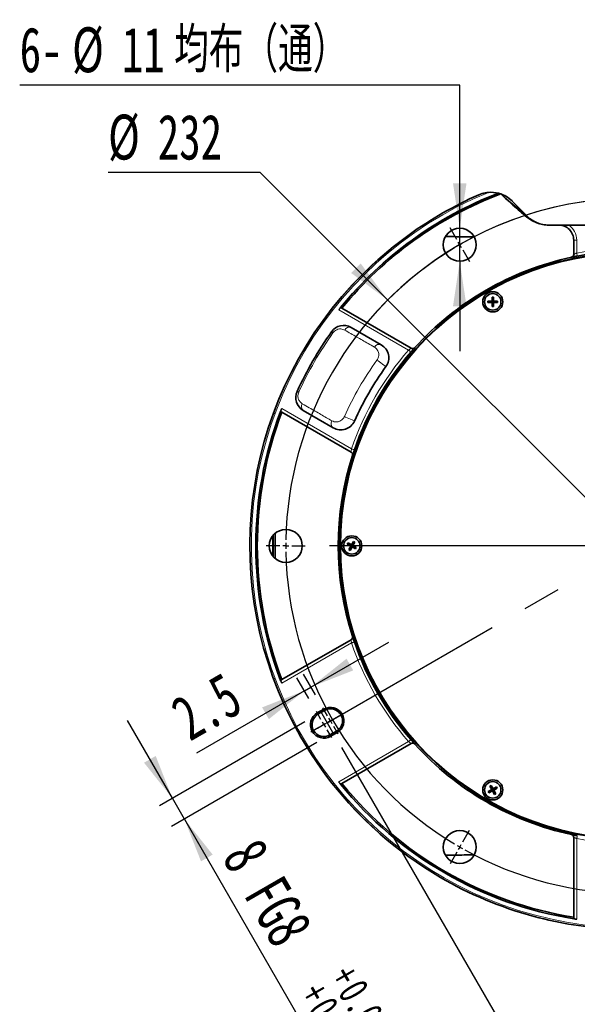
# Model space of a CAD drawing. Header units: millimetres. Extents: x 3 to 614, y 2 to 209.
# Tile 20 of 57: x 120 to 157, y 44 to 110. Entities that reach past the tile are written whole.
import ezdxf

# ---------------------------------------------------------------- set-up
doc = ezdxf.new("R2010")
doc.units = ezdxf.units.MM
doc.linetypes.add('CENTER', pattern=[10.16, 6.35, -1.27, 1.27, -1.27])
doc.linetypes.add('CENTERX2', pattern=[20.32, 12.7, -2.54, 2.54, -2.54])
doc.layers.add('中心线', color=1, linetype='CENTER')
doc.layers.add('尺寸线', color=5, linetype='Continuous')
doc.styles.add('SLDTEXTSTYLE0', font='TXT', dxfattribs={"width": 0.7, "bigfont": 'bigfont'})
doc.styles.add('SLDTEXTSTYLE1', font='TXT', dxfattribs={"width": 0.7})
doc.dimstyles.new('SLDDIMSTYLE10', dxfattribs={"dimtxt": 3, "dimasz": 3, "dimexe": 0, "dimexo": 0.0625, "dimgap": 0.75, "dimtad": 2, "dimdec": 4, "dimlfac": 5, "dimzin": 12, "dimdsep": 46, "dimtxsty": 'SLDTEXTSTYLE1', "dimsah": 1, "dimcen": 0.09, "dimazin": 3, "dimtfac": 1, "dimtofl": 0, "dimtmove": 0, "dimatfit": 3, "dimfxl": 1, "dimfrac": 2, "dimtolj": 1, "dimtzin": 12, "dimarcsym": 0})
doc.dimstyles.new('SLDDIMSTYLE11', dxfattribs={"dimtxt": 3, "dimasz": 3, "dimexe": 0, "dimexo": 0.0625, "dimgap": 0.75, "dimtad": 0, "dimtih": 1, "dimtoh": 1, "dimdec": 3, "dimlfac": 5, "dimrnd": 1e-09, "dimzin": 12, "dimdsep": 46, "dimtxsty": 'SLDTEXTSTYLE1', "dimsah": 1, "dimcen": 0, "dimadec": 0, "dimazin": 3, "dimtfac": 1, "dimtdec": 3, "dimtmove": 0, "dimatfit": 3, "dimfxl": 1, "dimfrac": 2, "dimtolj": 1, "dimtzin": 12, "dimarcsym": 0})
doc.dimstyles.new('SLDDIMSTYLE13', dxfattribs={"dimtxt": 3, "dimasz": 3, "dimexe": 0, "dimexo": 0.0625, "dimgap": 0.75, "dimtad": 2, "dimdec": 3, "dimlfac": 5, "dimrnd": 1e-09, "dimzin": 12, "dimdsep": 46, "dimtxsty": 'SLDTEXTSTYLE1', "dimsah": 1, "dimcen": 0.09, "dimadec": 0, "dimazin": 3, "dimtfac": 1, "dimtdec": 3, "dimtmove": 0, "dimatfit": 0, "dimfxl": 1, "dimfrac": 2, "dimtolj": 1, "dimtzin": 12, "dimarcsym": 0})
doc.dimstyles.new('SLDDIMSTYLE15', dxfattribs={"dimtxt": 3, "dimasz": 3, "dimexe": 0, "dimexo": 0.0625, "dimgap": 0.75, "dimtad": 2, "dimdec": 3, "dimlfac": 5, "dimrnd": 1e-09, "dimzin": 12, "dimdsep": 46, "dimtxsty": 'SLDTEXTSTYLE1', "dimsah": 1, "dimcen": 0.09, "dimadec": 0, "dimazin": 3, "dimtol": 1, "dimtp": 0.03, "dimtm": -0.008, "dimtfac": 1, "dimtdec": 3, "dimtmove": 0, "dimatfit": 0, "dimfxl": 1, "dimfrac": 2, "dimtolj": 1, "dimarcsym": 0})
doc.dimstyles.new('SLDDIMSTYLE4', dxfattribs={"dimtxt": 3, "dimasz": 3, "dimexe": 0, "dimexo": 0.0625, "dimgap": 0.75, "dimtad": 0, "dimtih": 1, "dimtoh": 1, "dimdec": 3, "dimlfac": 5, "dimrnd": 1e-09, "dimzin": 12, "dimdsep": 46, "dimtxsty": 'SLDTEXTSTYLE1', "dimsah": 1, "dimcen": 0, "dimadec": 0, "dimazin": 3, "dimtfac": 1, "dimtdec": 3, "dimtmove": 0, "dimatfit": 3, "dimfxl": 1, "dimfrac": 2, "dimtolj": 1, "dimtzin": 12, "dimarcsym": 0})
doc.dimstyles.new('SLDDIMSTYLE9', dxfattribs={"dimtxt": 3, "dimasz": 3, "dimexe": 0, "dimexo": 0.0625, "dimgap": 0.75, "dimtad": 2, "dimdec": 3, "dimlfac": 5, "dimrnd": 1e-09, "dimzin": 12, "dimdsep": 46, "dimtxsty": 'SLDTEXTSTYLE1', "dimsah": 1, "dimcen": 0.09, "dimadec": 0, "dimazin": 3, "dimtfac": 1, "dimtdec": 3, "dimtofl": 0, "dimtmove": 0, "dimatfit": 3, "dimfxl": 1, "dimfrac": 2, "dimtolj": 1, "dimtzin": 12, "dimarcsym": 0})

# ---------------------------------------------------------------- blocks, each defined once
blk = doc.blocks.new('_D_21')
at = {"layer": '尺寸线', "transparency": 16777216}
for p, q in [((161.061, 74.062), (177.586, 45.44)), ((141.073, 61.483), (157.148, 33.64)), ((177.086, 46.306), (156.648, 34.506))]:
    blk.add_line(p, q, dxfattribs=at)
for points in [[(177.086, 46.306), (174.263, 45.196), (174.713, 44.417)], [(156.648, 34.506), (159.471, 35.617), (159.021, 36.396)]]:
    blk.add_solid(points, dxfattribs=at)
at = {"layer": '尺寸线', "transparency": 16777216, "insert": (162.665, 42.446), "char_height": 3, "attachment_point": 1, "rotation": 30, "style": 'SLDTEXTSTYLE1'}
blk.add_mtext('118', dxfattribs=at)
blk = doc.blocks.new('_D_22')
at = {"layer": '尺寸线', "transparency": 16777216}
for p, q in [((182.731, 87.728), (187.751, 90.626)), ((181.853, 74.928), (191.958, 74.928))]:
    blk.add_line(p, q, dxfattribs=at)
blk.add_arc((160.561, 74.928), 30.397, 0, 30, dxfattribs=at)
for points in [[(186.885, 90.126), (187.856, 87.252), (188.656, 87.663)], [(190.958, 74.928), (191.26, 77.947), (190.361, 77.902)]]:
    blk.add_solid(points, dxfattribs=at)
at = {"layer": '尺寸线', "transparency": 16777216, "insert": (192.754, 87.169), "char_height": 3, "attachment_point": 1, "rotation": 285, "style": 'SLDTEXTSTYLE1'}
blk.add_mtext('30°', dxfattribs=at)
blk = doc.blocks.new('_D_23')
at = {"layer": '尺寸线', "transparency": 16777216}
for p, q in [((135.65, 99.839), (125.508, 99.839)), ((144.156, 91.333), (135.65, 99.839)), ((176.966, 58.523), (144.156, 91.333)), ((176.966, 58.523), (181.209, 54.28))]:
    blk.add_line(p, q, dxfattribs=at)
for start, end in [(59.25758, 137.46812), (312.53188, 0.74242)]:
    blk.add_arc((160.561, 74.928), 23.2, start, end, dxfattribs=at)
for points in [[(144.156, 91.333), (142.353, 93.772), (141.717, 93.136)], [(176.966, 58.523), (178.769, 56.084), (179.406, 56.72)]]:
    blk.add_solid(points, dxfattribs=at)
at = {"layer": '尺寸线', "transparency": 16777216, "char_height": 3, "attachment_point": 1, "style": 'SLDTEXTSTYLE1'}
for s, insert in [('%%c', (125.508, 103.706)), ('232', (128.825, 103.706))]:
    blk.add_mtext(s, dxfattribs=dict(at, insert=insert))
blk = doc.blocks.new('_D_25')
at = {"layer": '尺寸线', "transparency": 16777216}
for p, q in [((148.961, 105.665), (119.615, 105.665)), ((148.961, 96.12), (148.961, 105.665)), ((148.961, 93.92), (148.961, 96.12)), ((148.961, 93.92), (148.961, 87.92))]:
    blk.add_line(p, q, dxfattribs=at)
for points in [[(148.961, 96.12), (149.411, 99.12), (148.511, 99.12)], [(148.961, 93.92), (148.511, 90.92), (149.411, 90.92)]]:
    blk.add_solid(points, dxfattribs=at)
at = {"layer": '尺寸线', "transparency": 16777216, "char_height": 3, "attachment_point": 1}
for s, insert, style in [('均布（通）', (129.915, 109.532), 'SLDTEXTSTYLE0'), ('6-', (119.615, 109.532), 'SLDTEXTSTYLE1'), ('%%c', (123.107, 109.532), 'SLDTEXTSTYLE1'), ('11', (126.424, 109.532), 'SLDTEXTSTYLE1')]:
    blk.add_mtext(s, dxfattribs=dict(at, insert=insert, style=style))
blk = doc.blocks.new('_D_26')
at = {"layer": '尺寸线', "transparency": 16777216}
for p, q in [((139.036, 65.511), (144.232, 68.511)), ((139.34, 64.985), (138.536, 66.377)), ((138.907, 64.735), (138.103, 66.127)), ((138.603, 65.261), (131.395, 61.099)), ((138.603, 65.261), (139.036, 65.511))]:
    blk.add_line(p, q, dxfattribs=at)
for points in [[(139.036, 65.511), (141.859, 66.621), (141.409, 67.401)], [(138.603, 65.261), (135.78, 64.151), (136.23, 63.371)]]:
    blk.add_solid(points, dxfattribs=at)
at = {"layer": '尺寸线', "transparency": 16777216, "insert": (129.461, 64.449), "char_height": 3, "attachment_point": 1, "rotation": 30, "style": 'SLDTEXTSTYLE1'}
blk.add_mtext('2.5', dxfattribs=at)
blk = doc.blocks.new('_D_28')
at = {"layer": '尺寸线', "transparency": 16777216}
for p, q in [((129.795, 58.089), (126.795, 63.285)), ((138.64, 63.196), (128.929, 57.589)), ((139.44, 61.81), (129.729, 56.203)), ((130.595, 56.703), (129.795, 58.089)), ((130.595, 56.703), (142.794, 35.574))]:
    blk.add_line(p, q, dxfattribs=at)
for points in [[(129.795, 58.089), (128.685, 60.912), (127.906, 60.462)], [(130.595, 56.703), (131.706, 53.88), (132.485, 54.33)]]:
    blk.add_solid(points, dxfattribs=at)
at = {"layer": '尺寸线', "transparency": 16777216, "attachment_point": 1, "rotation": 300}
for s, insert, char_height, style in [('8', (135.668, 55.651), 3, 'SLDTEXTSTYLE1'), ('FG8', (137.104, 53.165), 3, 'SLDTEXTSTYLE1'), ('+', (141.947, 47.18), 2, 'SLDTEXTSTYLE1'), ('+', (139.932, 46.017), 2, 'SLDTEXTSTYLE1'), ('0.03', (142.529, 46.173), 2, 'SLDTEXTSTYLE1'), ('0.008', (140.513, 45.009), 2, 'SLDTEXTSTYLE1'), ('通', (144.398, 40.531), 3, 'SLDTEXTSTYLE0')]:
    blk.add_mtext(s, dxfattribs=dict(at, insert=insert, char_height=char_height, style=style))
blk = doc.blocks.new('SW_CENTERMARKSYMBOL_1')
at = {"layer": '尺寸线', "color": 0}
for p, q in [((-0.2, 0.346), (-0.65, 1.126)), ((23.4, 0.346), (23.85, 1.126)), ((0, 0), (-0.1, 0.173)), ((0, 0), (0.1, -0.173)), ((11.6, -19.692), (11.6, 0.2)), ((23.2, 0), (23.1, -0.173)), ((23.2, 0), (23.3, 0.173)), ((0.2, -0.346), (0.65, -1.126)), ((23, -0.346), (22.55, -1.126)), ((-12, -20.092), (-12.9, -20.092)), ((-11.6, -20.092), (-11.8, -20.092)), ((-11.6, -20.092), (-11.4, -20.092)), ((-11.2, -20.092), (-10.3, -20.092)), ((11.2, -20.092), (-8.692, -20.092)), ((11.6, -20.092), (11.4, -20.092)), ((11.6, -20.092), (11.6, -19.892)), ((11.6, -20.092), (11.6, -20.292)), ((11.6, -20.092), (11.8, -20.092)), ((12, -20.092), (31.892, -20.092)), ((34.4, -20.092), (33.5, -20.092)), ((34.8, -20.092), (34.6, -20.092)), ((34.8, -20.092), (35, -20.092)), ((35.2, -20.092), (36.1, -20.092)), ((11.6, -20.492), (11.6, -40.384)), ((0.2, -39.837), (0.65, -39.058)), ((23, -39.837), (22.55, -39.058)), ((0, -40.184), (0.1, -40.01)), ((23.2, -40.184), (23.1, -40.01)), ((-0.2, -40.53), (-0.65, -41.309)), ((0, -40.184), (-0.1, -40.357)), ((23.2, -40.184), (23.3, -40.357)), ((23.4, -40.53), (23.85, -41.309))]:
    blk.add_line(p, q, dxfattribs=at)
for centre, radius, start, end in [((11.6, -20.092), 23.2, 60.98772, 119.01228), ((12.226, -21.192), 24.466, 119.51393, 119.98237), ((13.167, -17.339), 20.032, 59.94423, 60.51597), ((13.229, -17.309), 19.976, 59.48296, 60.0569), ((11.6, -20.092), 23.2, 120.98858, 179.01194), ((12.27, -21.237), 24.527, 120.01834, 120.48547), ((11.6, -20.091), 23.2, 0.98702, 59.01248), ((15.812, -20.117), 27.412, 179.52917, 179.94721), ((15.812, -20.067), 27.412, 180.05279, 180.47083), ((16.543, -20.061), 18.257, 359.90396, 0.53164), ((16.543, -20.122), 18.257, 359.46836, 0.09604), ((11.6, -20.092), 23.2, 180.98819, 239.012), ((11.6, -20.092), 23.2, 300.98765, 359.0122), ((12.27, -18.946), 24.527, 239.51453, 239.98166), ((12.226, -18.992), 24.466, 240.01763, 240.48607), ((11.6, -20.092), 23.2, 240.98796, 299.01204), ((13.167, -22.845), 20.032, 299.48403, 300.05577), ((13.229, -22.874), 19.976, 299.9431, 300.51704)]:
    blk.add_arc(centre, radius, start, end, dxfattribs=at)
blk = doc.blocks.new('SW_CENTERMARKSYMBOL_3')
at = {"layer": '尺寸线', "color": 0}
for p, q in [((-0.2, 0.346), (-0.5, 0.866)), ((0, 0), (-0.173, -0.1)), ((0, 0), (-0.1, 0.173)), ((0, 0), (0.173, 0.1)), ((0, 0), (0.1, -0.173)), ((0.346, 0.2), (0.866, 0.5)), ((-0.346, -0.2), (-0.866, -0.5)), ((0.2, -0.346), (0.5, -0.866))]:
    blk.add_line(p, q, dxfattribs=at)
blk = doc.blocks.new('SW_CENTERMARKSYMBOL_4')
at = {"layer": '尺寸线', "color": 0}
for p, q in [((-0.2, 0.346), (-0.5, 0.866)), ((0, 0), (-0.173, -0.1)), ((0, 0), (-0.1, 0.173)), ((0, 0), (0.173, 0.1)), ((0, 0), (0.1, -0.173)), ((0.346, 0.2), (0.866, 0.5)), ((-0.346, -0.2), (-0.866, -0.5)), ((0.2, -0.346), (0.5, -0.866))]:
    blk.add_line(p, q, dxfattribs=at)

msp = doc.modelspace()

# ---------------------------------------------------------------- linework, layer by layer
at = {"color": 7, "linetype": 'Continuous', "lineweight": 35}
for p, q in [((151.69664, 98.410547), (151.540066, 98.45797)), ((151.696065, 98.410328), (151.69664, 98.410547)), ((152.453288, 97.93595), (153.475435, 96.913803)), ((155.56122, 96.328016), (154.876765, 96.328016)), ((155.56122, 96.328016), (156.224546, 96.328016)), ((164.897895, 96.328016), (156.224546, 96.328016)), ((144.514757, 94.874721), (145.582061, 95.688189)), ((145.494337, 95.611556), (145.476844, 95.611865)), ((156.561221, 95.328016), (156.561221, 94.379751)), ((151.211221, 91.529294), (151.111221, 91.529294)), ((151.111221, 91.529294), (151.111221, 91.259294)), ((151.111221, 91.529294), (151.16122, 91.209293)), ((151.211221, 91.529294), (151.16122, 91.209293)), ((151.211221, 91.259294), (151.211221, 91.529294)), ((141.101782, 90.781731), (141.014063, 90.832376)), ((145.715524, 88.117985), (141.101782, 90.781731)), ((151.111221, 91.259294), (150.841221, 91.259294)), ((150.841221, 91.259294), (150.841221, 91.159294)), ((150.841221, 91.259294), (151.16122, 91.209293)), ((150.841221, 91.159294), (151.16122, 91.209293)), ((150.841221, 91.159294), (151.111221, 91.159294)), ((151.111221, 91.259294), (151.16122, 91.209293)), ((151.16122, 91.209293), (151.111221, 91.159294)), ((151.111221, 90.889294), (151.16122, 91.209293)), ((151.111221, 91.159294), (151.111221, 90.889294)), ((151.111221, 90.889294), (151.211221, 90.889294)), ((151.481221, 91.259294), (151.16122, 91.209293)), ((151.16122, 91.209293), (151.211221, 91.259294)), ((151.481221, 91.159294), (151.16122, 91.209293)), ((151.211221, 91.159294), (151.16122, 91.209293)), ((151.211221, 90.889294), (151.16122, 91.209293)), ((151.481221, 91.259294), (151.211221, 91.259294)), ((151.211221, 90.889294), (151.211221, 91.159294)), ((151.211221, 91.159294), (151.481221, 91.159294)), ((151.481221, 91.159294), (151.481221, 91.259294)), ((143.726471, 88.342605), (141.72504, 89.498132)), ((136.561221, 83.736528), (136.561221, 83.836439)), ((137.014063, 83.904172), (137.101782, 83.853527)), ((137.101782, 83.853527), (141.715524, 81.189782)), ((138.52504, 83.955569), (140.526471, 82.800042)), ((136.521221, 75.638227), (136.521221, 74.217805)), ((136.541221, 75.661228), (136.541221, 74.194804)), ((136.561221, 74.928016), (136.561221, 75.679272)), ((136.561221, 74.200598), (136.561221, 74.928016)), ((141.509092, 75.131317), (141.459093, 75.044715)), ((141.459093, 75.044715), (141.69292, 74.909715)), ((141.459093, 75.044715), (141.761221, 74.928016)), ((141.74292, 74.996317), (141.509092, 75.131317)), ((141.509092, 75.131317), (141.761221, 74.928016)), ((141.55792, 74.675888), (141.761221, 74.928016)), ((141.69292, 74.909715), (141.55792, 74.675888)), ((141.644522, 74.625888), (141.761221, 74.928016)), ((141.69292, 74.909715), (141.761221, 74.928016)), ((141.877919, 75.230144), (141.74292, 74.996317)), ((141.761221, 74.928016), (141.74292, 74.996317)), ((141.877919, 75.230144), (141.761221, 74.928016)), ((141.964522, 75.180144), (141.761221, 74.928016)), ((141.829522, 74.946317), (141.761221, 74.928016)), ((141.761221, 74.928016), (141.779522, 74.859715)), ((142.013349, 74.724715), (141.761221, 74.928016)), ((142.063349, 74.811317), (141.761221, 74.928016)), ((141.829522, 74.946317), (141.964522, 75.180144)), ((142.063349, 74.811317), (141.829522, 74.946317)), ((141.964522, 75.180144), (141.877919, 75.230144)), ((141.55792, 74.675888), (141.644522, 74.625888)), ((141.644522, 74.625888), (141.779522, 74.859715)), ((141.779522, 74.859715), (142.013349, 74.724715)), ((142.013349, 74.724715), (142.063349, 74.811317)), ((141.715524, 68.66625), (137.101782, 66.002505)), ((136.561221, 66.019593), (136.561221, 66.1021)), ((137.101782, 66.002505), (137.014063, 65.951861)), ((139.456515, 63.782439), (139.889528, 64.032439)), ((139.939528, 63.945836), (139.506515, 63.695837)), ((140.306515, 62.310196), (140.739528, 62.560196)), ((140.789528, 62.473594), (140.356515, 62.223593)), ((141.101782, 59.074301), (145.715524, 61.738048)), ((141.014063, 59.023657), (141.101782, 59.074301)), ((151.092919, 58.665039), (150.859093, 58.530039)), ((150.859093, 58.530039), (151.16122, 58.646739)), ((150.859093, 58.530039), (150.909093, 58.443437)), ((150.909093, 58.443437), (151.16122, 58.646739)), ((150.909093, 58.443437), (151.142919, 58.578437)), ((151.044522, 58.948866), (150.957919, 58.898867)), ((150.957919, 58.898867), (151.092919, 58.665039)), ((150.957919, 58.898867), (151.16122, 58.646739)), ((151.179522, 58.71504), (151.044522, 58.948866)), ((151.044522, 58.948866), (151.16122, 58.646739)), ((151.16122, 58.646739), (151.092919, 58.665039)), ((151.142919, 58.578437), (151.16122, 58.646739)), ((151.142919, 58.578437), (151.277919, 58.344611)), ((151.41335, 58.85004), (151.16122, 58.646739)), ((151.463349, 58.763438), (151.16122, 58.646739)), ((151.179522, 58.71504), (151.16122, 58.646739)), ((151.364521, 58.39461), (151.16122, 58.646739)), ((151.277919, 58.344611), (151.16122, 58.646739)), ((151.16122, 58.646739), (151.229521, 58.628438)), ((151.41335, 58.85004), (151.179522, 58.71504)), ((151.229521, 58.628438), (151.463349, 58.763438)), ((151.364521, 58.39461), (151.229521, 58.628438)), ((151.463349, 58.763438), (151.41335, 58.85004)), ((151.277919, 58.344611), (151.364521, 58.39461)), ((156.561221, 55.476282), (156.561221, 50.14879)), ((145.476854, 54.24416), (145.49476, 54.244476)), ((146.60228, 53.468566), (145.496912, 54.229548)), ((153.926974, 50.202588), (152.64039, 50.584219)), ((156.561221, 50.14879), (156.561221, 50.047501))]:
    msp.add_line(p, q, dxfattribs=at)
at = {"color": 8, "linetype": 'Continuous', "lineweight": 18}
for p, q in [((151.778379, 98.328016), (151.696065, 98.410328)), ((156.761221, 95.328016), (156.561221, 95.328016)), ((156.761221, 95.328016), (156.761221, 94.461834)), ((145.544439, 87.985822), (140.886931, 90.674835)), ((136.660727, 84.100061), (136.660803, 84.003207)), ((137.086931, 84.093042), (141.744439, 81.404028)), ((136.481221, 74.268016), (136.481221, 75.588016)), ((136.664396, 75.754228), (136.664468, 74.928016)), ((136.664468, 74.928016), (136.664387, 74.082603)), ((141.744439, 68.452004), (137.086931, 65.762991)), ((136.661118, 65.848151), (136.661044, 65.755145)), ((139.506515, 63.695837), (139.456515, 63.782439)), ((139.939528, 63.945836), (139.889528, 64.032439)), ((140.789528, 62.473594), (140.739528, 62.560196)), ((140.356515, 62.223593), (140.306515, 62.310196)), ((140.886931, 59.181198), (145.544439, 61.87021)), ((156.761221, 55.394199), (156.761221, 50.016171))]:
    msp.add_line(p, q, dxfattribs=at)
at = {"color": 8, "linetype": 'Continuous', "lineweight": 18, "flags": 128}
for points in [[(151.778379, 98.328016), (152.073069, 98.08244), (152.358806, 97.844327), (152.626906, 97.62091), (152.869224, 97.418976), (153.078399, 97.244666), (153.248071, 97.103272), (153.373089, 96.99909), (153.449653, 96.935288), (153.475435, 96.913803)], [(156.761221, 94.461834), (156.768672, 94.423533), (156.775836, 94.386705), (156.782439, 94.352763), (156.788225, 94.323014), (156.792976, 94.298599), (156.796504, 94.280457), (156.798678, 94.269285), (156.799411, 94.265514)], [(140.505474, 89.142083), (140.483811, 89.157436), (140.464592, 89.171057), (140.448003, 89.182814), (140.434204, 89.192594), (140.423331, 89.200301), (140.415488, 89.205859), (140.410751, 89.209216), (140.409167, 89.210338)], [(145.695362, 87.854587), (145.692461, 87.857108), (145.683873, 87.864577), (145.669926, 87.876703), (145.651158, 87.893025), (145.628287, 87.912912), (145.602195, 87.9356), (145.573882, 87.960219), (145.544439, 87.985822)], [(144.036506, 86.890198), (144.020037, 86.90212), (143.972304, 86.936673), (143.89816, 86.990347), (143.805141, 87.057683), (143.702704, 87.131836), (143.601262, 87.20527), (143.511127, 87.270518), (143.441462, 87.320948)], [(138.223605, 85.189769), (138.199477, 85.200853), (138.178071, 85.210687), (138.159594, 85.219174), (138.144226, 85.226235), (138.132115, 85.231799), (138.12338, 85.235812), (138.118104, 85.238235), (138.11634, 85.239045)], [(141.93931, 83.257748), (141.92075, 83.266049), (141.86696, 83.29011), (141.783406, 83.327485), (141.678582, 83.374373), (141.563144, 83.42601), (141.448828, 83.477145), (141.347254, 83.522579), (141.268748, 83.557696)], [(141.933553, 81.338943), (141.929919, 81.340193), (141.919157, 81.343897), (141.901681, 81.349911), (141.878163, 81.358006), (141.849505, 81.367868), (141.816809, 81.379121), (141.781334, 81.391331), (141.744439, 81.404028)], [(141.933553, 68.51709), (141.929919, 68.515839), (141.919157, 68.512136), (141.901681, 68.506121), (141.878163, 68.498026), (141.849505, 68.488164), (141.816809, 68.476912), (141.781334, 68.464701), (141.744439, 68.452004)], [(145.695362, 62.001445), (145.692461, 61.998924), (145.683873, 61.991455), (145.669926, 61.979329), (145.651158, 61.963007), (145.628287, 61.94312), (145.602195, 61.920432), (145.573882, 61.895814), (145.544439, 61.87021)], [(156.799411, 55.590518), (156.798678, 55.586747), (156.796504, 55.575576), (156.792976, 55.557433), (156.788225, 55.533018), (156.782439, 55.503269), (156.775836, 55.469327), (156.768672, 55.432499), (156.761221, 55.394199)]]:
    msp.add_lwpolyline(points, dxfattribs=at)
at = {"color": 7, "linetype": 'Continuous', "lineweight": 35, "flags": 128}
for points in [[(142.51517, 93.085661), (143.491494, 94.006391), (144.514721, 94.874691)], [(139.073123, 61.013216), (138.373459, 62.158394), (137.734767, 63.338668)]]:
    msp.add_lwpolyline(points, dxfattribs=at)
at = {"color": 7, "linetype": 'Continuous', "lineweight": 35}
for centre, radius in [((148.961221, 95.019806), 1.1), ((160.561221, 74.928016), 19.6), ((160.561221, 74.928015), 19.56), ((151.161221, 91.209293), 0.672), ((151.161221, 91.209294), 0.550001), ((137.361221, 74.928016), 1.1), ((141.761221, 74.928016), 0.672), ((141.761221, 74.928016), 0.55), ((151.161221, 58.646738), 0.672), ((151.161221, 58.646738), 0.55), ((148.961221, 54.836226), 1.1)]:
    msp.add_circle(centre, radius, dxfattribs=at)
at = {"color": 8, "linetype": 'Continuous', "lineweight": 18}
for centre, radius, start, end in [((160.561221, 74.928016), 25.5, 112.33734463, 67.66265537), ((155.561223, 95.328017), 1.199999, 359.99996134, 56.44276639), ((160.561221, 74.927992), 19.900024, 78.99150586, 101.00849414), ((141.604567, 89.172313), 0.347378, 69.70790304, 153.86610839), ((160.561268, 74.927993), 24.582011, 144.67375551, 155.32626093), ((143.57998, 88.015443), 0.358461, 65.87889218, 150.17620281), ((160.561216, 74.928019), 19.899995, 138.99148787, 161.00851381), ((160.56124, 74.928007), 21.134611, 144.09936531, 155.90064315), ((138.746969, 84.222811), 0.347377, 146.13357146, 230.29220128), ((140.736556, 83.090488), 0.358461, 149.82373003, 234.12108839), ((160.561216, 74.928013), 19.899995, 198.99148619, 221.00851213), ((160.561221, 74.92804), 19.900024, 258.99150586, 281.00849414)]:
    msp.add_arc(centre, radius, start, end, dxfattribs=at)
at = {"color": 7, "linetype": 'Continuous', "lineweight": 35}
for centre, radius, start, end in [((160.561213, 74.928024), 25.199989, 110.97632546, 140.86680408), ((160.561226, 74.928006), 25.100011, 110.68277081, 140.83009019), ((160.561265, 74.927941), 25.600086, 113.79598452, 125.81158377), ((151.03908, 96.521813), 1.999923, 75.49274982, 94.85800538), ((154.889645, 98.328006), 1.99999, 224.99986105, 270.00007216), ((155.561222, 95.328018), 0.999998, 359.99987835, 90.00012165), ((160.56122, 74.927973), 19.700043, 78.99151677, 101.00848323), ((160.561218, 74.92802), 19.699996, 102.18419516, 137.81580186), ((156.361223, 94.37975), 0.199998, 282.18398198, 0.0002619), ((160.561221, 74.928016), 25.6, 134.82345756, 206.91758071), ((141.225039, 88.632109), 0.999998, 59.99985782, 144.67385655), ((160.561254, 74.927998), 24.700038, 144.67374707, 155.32625745), ((143.226473, 87.47658), 0.999998, 324.09927565, 60.00008632), ((145.815523, 88.291195), 0.200004, 240.00102642, 317.81504264), ((160.56121, 74.928022), 19.699988, 138.99148258, 161.00851453), ((160.56129, 74.927975), 20.40008, 144.09937763, 155.90062032), ((139.025039, 84.821595), 0.999999, 155.32624744, 240.00003094), ((160.561221, 74.928016), 25.2, 159.13319802, 200.86680198), ((160.561222, 74.928016), 25.100002, 159.16989966, 200.83010034), ((141.026471, 83.666068), 1, 239.9999972, 335.90067442), ((160.561225, 74.928016), 19.700004, 162.18420507, 197.81579493), ((141.615523, 81.016576), 0.200001, 342.18444376, 59.99976417), ((141.615523, 68.839456), 0.200001, 300.00023583, 17.81555624), ((160.56121, 74.92801), 19.699988, 198.99148547, 221.00851742), ((139.906515, 63.003016), 0.9, 120.00001631, 299.99998591), ((140.339527, 63.253016), 0.9, 300.00004106, 119.99998487), ((140.339528, 63.253016), 0.8, 299.99999955, 120.00001908), ((139.906515, 63.003016), 0.8, 120.00001908, 299.99997287), ((145.815523, 61.564837), 0.200004, 42.18495736, 119.99897358), ((160.561218, 74.928012), 19.699996, 222.18419814, 257.81580484), ((160.561278, 74.928068), 25.600077, 212.92550925, 233.95285596), ((160.561221, 74.928017), 25.200002, 219.13319973, 260.86680157), ((160.56123, 74.928032), 25.100018, 219.16991365, 260.83008627), ((156.361223, 55.476283), 0.199998, 359.9997381, 77.81601802), ((160.561206, 74.927993), 25.599973, 236.95686651, 251.97645538), ((160.56123, 74.928057), 25.600042, 254.98041113, 266.99595395)]:
    msp.add_arc(centre, radius, start, end, dxfattribs=at)
at = {"color": 7, "linetype": 'Continuous', "lineweight": 18}
msp.add_arc((160.561222, 74.928016), 25.600001, 126.1026336, 233.8973953, dxfattribs=at)
at = {"color": 7, "linetype": 'Continuous', "lineweight": 35}
for points, knots in [([(150.869713, 98.514552), (150.803379, 98.506892), (150.586101, 98.481803), (150.37363, 98.413958), (150.233355, 98.352258), (150.232112, 98.351712)], [0, 0, 0, 0, 0.303412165, 0.993827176, 1, 1, 1, 1]), ([(152.453288, 97.93595), (152.452388, 97.936848), (152.330139, 98.058898), (152.090743, 98.248302), (151.814213, 98.362145), (151.69664, 98.410547)], [0, 0, 0, 0, 0.004243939, 0.576630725, 1, 1, 1, 1]), ([(154.876765, 96.328016), (154.747809, 96.335157), (154.485114, 96.349703), (154.085857, 96.471363), (153.693596, 96.67574), (153.11739, 97.110404), (152.511876, 97.660844), (152.002724, 98.123183), (151.799149, 98.309054), (151.779457, 98.327031), (151.778379, 98.328016)], [0, 0, 0, 0, 0.102350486, 0.208496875, 0.32870756, 0.452157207, 0.780900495, 0.978807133, 0.998839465, 1, 1, 1, 1]), ([(149.917887, 95.54254), (149.478842, 95.547665), (148.846495, 95.555047), (148.214194, 95.565631), (148.020906, 95.568866)], [0, 0, 0, 0, 0.6943099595, 1, 1, 1, 1]), ([(156.403432, 94.184256), (156.406082, 94.184828), (156.424854, 94.188879), (156.473104, 94.199212), (156.558028, 94.217079), (156.671211, 94.240311), (156.75501, 94.256785), (156.799411, 94.265514)], [0, 0, 0, 0, 0.020118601, 0.142517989, 0.36619868, 0.664172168, 1, 1, 1, 1]), ([(140.886931, 90.674835), (140.901025, 90.692417), (140.927626, 90.7256), (140.963801, 90.770429), (140.991166, 90.804206), (141.006901, 90.82357), (141.013133, 90.831232), (141.014063, 90.832376)], [0, 0, 0, 0, 0.3339430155, 0.6302446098, 0.8536498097, 0.9781496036, 1, 1, 1, 1]), ([(145.695362, 87.854587), (145.716498, 87.878824), (145.76483, 87.934245), (145.835227, 88.013851), (145.898691, 88.084854), (145.939668, 88.130325), (145.958784, 88.151434), (145.963722, 88.156887)], [0, 0, 0, 0, 0.238660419, 0.545731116, 0.788649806, 0.945405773, 1, 1, 1, 1]), ([(137.014063, 83.904172), (137.015393, 83.90766), (137.020553, 83.921189), (137.031659, 83.950227), (137.04894, 83.995189), (137.068056, 84.044622), (137.081273, 84.078527), (137.086931, 84.093042)], [0, 0, 0, 0, 0.055324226, 0.214574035, 0.460729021, 0.769141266, 1, 1, 1, 1]), ([(141.805933, 80.955385), (141.806763, 80.957966), (141.812641, 80.976249), (141.827818, 81.023201), (141.854806, 81.105681), (141.891278, 81.215317), (141.918911, 81.296125), (141.933553, 81.338943)], [0, 0, 0, 0, 0.020120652, 0.142519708, 0.366200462, 0.66417327, 1, 1, 1, 1]), ([(141.933553, 68.51709), (141.923131, 68.547513), (141.899301, 68.61708), (141.865559, 68.71785), (141.8358, 68.808311), (141.816909, 68.866534), (141.808186, 68.893644), (141.805933, 68.900647)], [0, 0, 0, 0, 0.238662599, 0.545730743, 0.788651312, 0.945407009, 1, 1, 1, 1]), ([(137.086931, 65.762991), (137.078751, 65.783988), (137.063314, 65.823616), (137.04258, 65.87736), (137.02701, 65.917947), (137.018107, 65.941255), (137.014588, 65.950483), (137.014063, 65.951861)], [0, 0, 0, 0, 0.333942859, 0.630245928, 0.853647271, 0.978151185, 1, 1, 1, 1]), ([(145.963722, 61.699145), (145.961902, 61.701154), (145.949007, 61.715386), (145.915935, 61.752006), (145.857999, 61.816619), (145.781287, 61.903021), (145.725122, 61.967356), (145.695362, 62.001445)], [0, 0, 0, 0, 0.020119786, 0.142521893, 0.366201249, 0.664172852, 1, 1, 1, 1]), ([(145.902735, 61.744007), (145.907669, 61.741795), (145.920785, 61.735915), (145.937497, 61.723776), (145.951537, 61.711726), (145.959029, 61.704215), (145.962174, 61.700832), (145.963055, 61.699878), (145.963261, 61.699651), (145.963386, 61.699515), (145.963472, 61.699419), (145.963521, 61.699365), (145.963537, 61.699348)], [0, 0, 0, 0, 0.213134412, 0.566516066, 0.809410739, 0.943686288, 0.9849825, 0.991775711, 0.994933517, 0.997112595, 0.999070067, 1, 1, 1, 1]), ([(141.014063, 59.023657), (141.011707, 59.026553), (141.002571, 59.037786), (140.982977, 59.061924), (140.952678, 59.09937), (140.919426, 59.140642), (140.896672, 59.16904), (140.886931, 59.181198)], [0, 0, 0, 0, 0.055322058, 0.214573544, 0.460729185, 0.769142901, 1, 1, 1, 1]), ([(156.799411, 55.590518), (156.767853, 55.596705), (156.695692, 55.610851), (156.591552, 55.632013), (156.498331, 55.651475), (156.438462, 55.664224), (156.410623, 55.670226), (156.403432, 55.671776)], [0, 0, 0, 0, 0.238661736, 0.545731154, 0.788651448, 0.945406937, 1, 1, 1, 1]), ([(148.032906, 54.287346), (148.222162, 54.290513), (148.849386, 54.301008), (149.476656, 54.308322), (149.914658, 54.313429)], [0, 0, 0, 0, 0.301734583, 1, 1, 1, 1]), ([(156.761221, 50.016171), (156.738947, 50.019586), (156.696909, 50.02603), (156.639999, 50.034949), (156.597064, 50.041755), (156.572427, 50.045703), (156.562676, 50.047268), (156.561221, 50.047501)], [0, 0, 0, 0, 0.333943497, 0.630246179, 0.853651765, 0.978157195, 1, 1, 1, 1])]:
    msp.add_open_spline(points, degree=3, knots=knots, dxfattribs=at)
at = {"color": 8, "linetype": 'Continuous', "lineweight": 18}
for points, knots in [([(156.761221, 94.461834), (156.738778, 94.453009), (156.696354, 94.436328), (156.639231, 94.412876), (156.596378, 94.394842), (156.572033, 94.384418), (156.562559, 94.380328), (156.561221, 94.379751)], [0, 0, 0, 0, 0.334629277, 0.632538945, 0.856811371, 0.979769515, 1, 1, 1, 1]), ([(141.292703, 89.325323), (141.206777, 89.359907), (141.058803, 89.419465), (140.840105, 89.388711), (140.680332, 89.316281), (140.572145, 89.228286), (140.523139, 89.164923), (140.505474, 89.142083)], [0, 0, 0, 0, 0.309230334, 0.532532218, 0.727785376, 0.901876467, 1, 1, 1, 1]), ([(143.268994, 88.193718), (143.130023, 88.273232), (142.739312, 88.496781), (142.080525, 88.873942), (141.560787, 89.171725), (141.292703, 89.325323)], [0, 0, 0, 0, 0.210918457, 0.592987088, 1, 1, 1, 1]), ([(143.441462, 87.320948), (143.462436, 87.353467), (143.506979, 87.422525), (143.552128, 87.554953), (143.569661, 87.735251), (143.511799, 87.991539), (143.358476, 88.119209), (143.268994, 88.193718)], [0, 0, 0, 0, 0.116290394, 0.246961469, 0.416635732, 0.659541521, 1, 1, 1, 1]), ([(145.715524, 88.117985), (145.712352, 88.115622), (145.700085, 88.106486), (145.673836, 88.08676), (145.633303, 88.055835), (145.588493, 88.020978), (145.557828, 87.996506), (145.544439, 87.985822)], [0, 0, 0, 0, 0.0548743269, 0.2122541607, 0.4556088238, 0.7623124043, 1, 1, 1, 1]), ([(138.223605, 85.189769), (138.204797, 85.139143), (138.168351, 85.041042), (138.162158, 84.871442), (138.205721, 84.684254), (138.311807, 84.517786), (138.416953, 84.445122), (138.458529, 84.416389)], [0, 0, 0, 0, 0.182528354, 0.35370155, 0.567774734, 0.829093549, 1, 1, 1, 1]), ([(138.458529, 84.416389), (138.615362, 84.325154), (139.029556, 84.084203), (139.68563, 83.702342), (140.184787, 83.411575), (140.426672, 83.270673)], [0, 0, 0, 0, 0.239016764, 0.63123804, 1, 1, 1, 1]), ([(140.426672, 83.270673), (140.536265, 83.230219), (140.711606, 83.165495), (140.950225, 83.231179), (141.094006, 83.320769), (141.190535, 83.421484), (141.241874, 83.500463), (141.263462, 83.546439), (141.268748, 83.557696)], [0, 0, 0, 0, 0.341092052, 0.545726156, 0.718225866, 0.847097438, 0.962561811, 1, 1, 1, 1]), ([(141.744439, 81.404028), (141.740859, 81.38018), (141.734092, 81.335099), (141.725842, 81.273903), (141.720031, 81.227774), (141.716889, 81.201479), (141.715693, 81.19123), (141.715524, 81.189782)], [0, 0, 0, 0, 0.334625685, 0.632539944, 0.856813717, 0.97977228, 1, 1, 1, 1]), ([(141.715524, 68.66625), (141.715984, 68.662322), (141.717763, 68.647129), (141.721723, 68.614535), (141.728237, 68.563969), (141.736019, 68.507734), (141.74188, 68.468941), (141.744439, 68.452004)], [0, 0, 0, 0, 0.054875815, 0.212257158, 0.45561123, 0.762313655, 1, 1, 1, 1]), ([(145.544439, 61.87021), (145.563303, 61.855186), (145.59896, 61.826786), (145.647832, 61.789044), (145.684876, 61.760947), (145.706076, 61.745078), (145.714355, 61.738918), (145.715524, 61.738048)], [0, 0, 0, 0, 0.334626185, 0.632539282, 0.856812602, 0.97977495, 1, 1, 1, 1]), ([(156.561221, 55.476282), (156.564852, 55.474716), (156.578898, 55.468658), (156.609108, 55.455793), (156.656155, 55.436151), (156.708748, 55.414771), (156.745274, 55.400451), (156.761221, 55.394199)], [0, 0, 0, 0, 0.054873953, 0.212255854, 0.455611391, 0.762310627, 1, 1, 1, 1])]:
    msp.add_open_spline(points, degree=3, knots=knots, dxfattribs=at)
at = {"layer": '中心线', "linetype": 'CENTERX2'}
for p, q in [((140.123021, 63.128016), (180.99942, 86.728016)), ((139.673021, 63.907439), (140.573021, 62.348593))]:
    msp.add_line(p, q, dxfattribs=at)

# ---------------------------------------------------------------- block references
at = {"layer": '尺寸线'}
for name, p in [('SW_CENTERMARKSYMBOL_1', (148.96122, 95.019806)), ('SW_CENTERMARKSYMBOL_3', (139.906515, 63.003016)), ('SW_CENTERMARKSYMBOL_4', (140.339528, 63.253016))]:
    msp.add_blockref(name, p, dxfattribs=at)

# ---------------------------------------------------------------- dimensions: what is measured, and where the dimension line sits
dim = msp.add_diameter_dim_2p(p1=(148.961221, 96.119805), p2=(148.961221, 93.919805), text='6-<>均布（通）', dimstyle='SLDDIMSTYLE4', dxfattribs=at)
dim.commit()
dim.dimension.update_dxf_attribs({"geometry": '_D_25', "text_midpoint": (133.494347, 107.410731), "dimtype": 163})
dim = msp.add_diameter_dim_2p(p1=(144.156343, 91.332893), p2=(176.966098, 58.523139), dimstyle='SLDDIMSTYLE11', dxfattribs=at)
dim.commit()
dim.dimension.update_dxf_attribs({"geometry": '_D_23', "text_midpoint": (129.785583, 101.584696), "dimtype": 163})
dim = msp.add_angular_dim_2l(base=(189.922043, 82.795225), line1=((180.85301, 74.928016), (140.269431, 74.928016)), line2=((180.133395, 86.228016), (181.865446, 87.228016)), dimstyle='SLDDIMSTYLE10', dxfattribs=at)
dim.commit()
dim.dimension.update_dxf_attribs({"geometry": '_D_22', "text_midpoint": (189.922043, 82.795225), "dimtype": 162})
for base, p1, p2, dimstyle, picture, middle in [((156.647779, 34.506296), (160.561221, 74.928016), (140.573021, 62.348593), 'SLDDIMSTYLE9', '_D_21', (166.866879, 40.406296)), ((139.035902, 65.510962), (139.406515, 63.869041), (139.839528, 64.119041), 'SLDDIMSTYLE13', '_D_26', (133.662844, 62.408826))]:
    dim = msp.add_linear_dim(base=base, p1=p1, p2=p2, angle=30, dimstyle=dimstyle, dxfattribs=at)
    dim.commit()
    dim.dimension.update_dxf_attribs({"geometry": picture, "text_midpoint": middle, "dimtype": 160})
dim = msp.add_linear_dim(base=(129.795276, 58.08905), p1=(140.306515, 62.310196), p2=(139.506515, 63.695836), angle=300, text='<>FG8通', dimstyle='SLDDIMSTYLE15', dxfattribs=at)
dim.commit()
dim.dimension.update_dxf_attribs({"geometry": '_D_28', "text_midpoint": (137.55688, 44.645559), "dimtype": 160})

doc.saveas('drawing.dxf')
